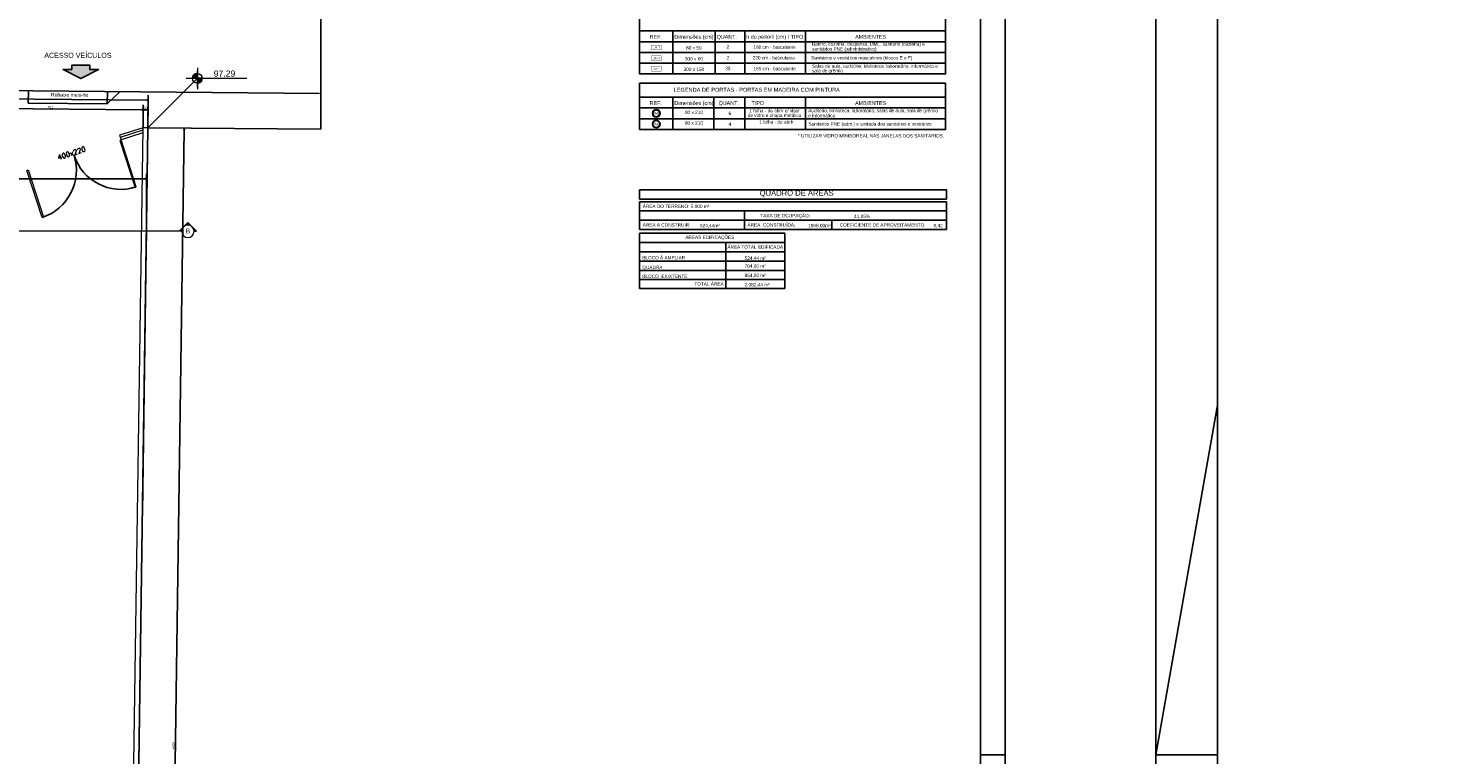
# Model space of a CAD drawing. Header units: millimetres. Extents: x -109 to 627, y -178 to 173.
# Tile 86 of 178: x 79 to 136, y 30 to 59. Entities that reach past the tile are written whole.
import ezdxf
from ezdxf.enums import TextEntityAlignment as Align

# ---------------------------------------------------------------- set-up
doc = ezdxf.new("R2010")
doc.units = ezdxf.units.MM
doc.linetypes.add('ACAD_ISO04W100', pattern=[30, 24, -3, 0, -3])
for name, color, linetype in [('A-COTAS', 1, 'Continuous'), ('A-PAREDE', 5, 'Continuous'), ('A-TEXTO', 3, 'Continuous'), ('ARQ-PIS-VISTA', 8, 'Continuous'), ('ARQ-SMB-1_100', 1, 'Continuous'), ('ARQ-TXT-1_050', 2, 'Continuous'), ('ARQ-TXT-1_100', 2, 'Continuous'), ('BLOCOS', 3, 'Continuous'), ('MEIOFIO', 2, 'Continuous'), ('PAREDE2', 140, 'Continuous'), ('Texto', 3, 'Continuous')]:
    doc.layers.add(name, color=color, linetype=linetype)
for name, color, linetype, lineweight in [('ARQ - COTA_NÍVEL', 2, 'Continuous', 5), ('ARQ - SIMBOLO_CORTE', 2, 'Continuous', 5), ('MURO', 2, 'Continuous', 0)]:
    doc.layers.add(name, color=color, linetype=linetype, lineweight=lineweight)
doc.styles.add('A16-E50', font='arial.ttf', dxfattribs={"height": 0.08})
doc.styles.add('Arial_1', font='arial.ttf', dxfattribs={"height": 0.225})
doc.styles.add('Arial_2', font='arial.ttf', dxfattribs={"height": 0.15})
doc.styles.add('ESC-50-A20', font='arial.ttf', dxfattribs={"height": 0.1})
doc.styles.add('GULIM', font='Gulim.ttf')
doc.styles.add('R80', font='SIMPLEX.SHX', dxfattribs={"height": 0.2})
doc.styles.add('STYLE1', font='arial.ttf', dxfattribs={"height": 0.2})
doc.linetypes.add('FENCELINE2', pattern='A,6.35,-2.54,[132,ltypeshp.shx,S=2.54,R=0,X=-2.54,Y=0],-2.54,25.4', length=36.83)
doc.dimstyles.new('GULIM-100', dxfattribs={"dimtxt": 0.1, "dimasz": 0.05, "dimexe": 0.2, "dimexo": 0, "dimgap": 0.025, "dimtad": 1, "dimdec": 0, "dimlfac": 100, "dimzin": 12, "dimdsep": 46, "dimtxsty": 'GULIM', "dimblk": 'OPEN30', "dimcen": 0, "dimclrd": 152, "dimclre": 152, "dimclrt": 152, "dimaunit": 1, "dimadec": 0, "dimazin": 0, "dimtfac": 1.875, "dimtdec": 0, "dimtmove": 2, "dimatfit": 3, "dimldrblk": 'OPEN30', "dimfxl": 0, "dimtolj": 1, "dimtzin": 12, "dimlwd": -1, "dimarcsym": 0})

# ---------------------------------------------------------------- blocks, each defined once
blk = doc.blocks.new('_Open30')
at = {"color": 0, "linetype": 'ByBlock', "lineweight": -2}
for p, q in [((-1, 0.3), (0, 0)), ((0, 0), (-1, -0.3)), ((0, 0), (-1, 0))]:
    blk.add_line(p, q, dxfattribs=at)
blk = doc.blocks.new('*D778')
at = {"color": 152, "lineweight": -2, "transparency": 16777216}
for p, q in [((-15.846, 55.95), (-15.835, 57.268)), ((84.211, 55.075), (84.222, 56.393))]:
    blk.add_line(p, q, dxfattribs=at)
at = {"color": 152, "transparency": 16777216}
blk.add_line((-15.786, 57.067), (84.17, 56.194), dxfattribs=at)
at = {"layer": 'Defpoints', "color": 0, "transparency": 16777216}
for p in [(84.22, 56.193), (-15.846, 55.95), (84.211, 55.075)]:
    blk.add_point(p, dxfattribs=at)
at = {"color": 152, "transparency": 16777216, "xscale": 0.05, "yscale": 0.05, "zscale": 0.05}
for p, rotation in [((-15.836, 57.068), 179.4993539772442), ((84.22, 56.193), 359.4993539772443)]:
    blk.add_blockref('_Open30', p, dxfattribs=dict(at, rotation=rotation))
at = {"color": 152, "transparency": 16777216, "insert": (34.193, 56.707), "char_height": 0.1, "attachment_point": 5, "rotation": 359.4994, "style": 'GULIM'}
blk.add_mtext('\\A1;10000', dxfattribs=at)
blk = doc.blocks.new('*D779')
at = {"color": 152, "lineweight": -2, "transparency": 16777216}
for p, q in [((84.211, 55.075), (85.882, 55.051)), ((83.49, 5.08), (85.161, 5.056))]:
    blk.add_line(p, q, dxfattribs=at)
at = {"color": 152, "transparency": 16777216}
blk.add_line((85.681, 55.004), (84.962, 5.109), dxfattribs=at)
at = {"layer": 'Defpoints', "color": 0, "transparency": 16777216}
for p in [(84.211, 55.075), (83.49, 5.08), (84.961, 5.059)]:
    blk.add_point(p, dxfattribs=at)
at = {"color": 152, "transparency": 16777216, "xscale": 0.05, "yscale": 0.05, "zscale": 0.05}
for p, rotation in [((85.682, 55.054), 89.1742365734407), ((84.961, 5.059), 269.1742365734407)]:
    blk.add_blockref('_Open30', p, dxfattribs=dict(at, rotation=rotation))
at = {"color": 152, "transparency": 16777216, "insert": (85.245, 30.057), "char_height": 0.1, "attachment_point": 5, "rotation": 89.1742, "style": 'GULIM'}
blk.add_mtext('\\A1;5000', dxfattribs=at)
blk = doc.blocks.new('Corte - Seta 01-821232-Corte 4')
at = {"layer": 'ARQ - SIMBOLO_CORTE'}
h = blk.add_hatch(color=256, dxfattribs=at)
edge = h.paths.add_edge_path(flags=0)
edge.add_line((-4.139, -1.945), (-4.139, -2.048))
edge.add_arc((-4.139, -2.298), 0.25, 47.9216, 90, ccw=False)
edge.add_line((-3.972, -2.113), (-4.139, -1.945))
h = blk.add_hatch(color=256, dxfattribs=at)
edge = h.paths.add_edge_path(flags=0)
edge.add_arc((-4.139, -2.298), 0.25, 0, 42.0784, ccw=False)
edge.add_line((-3.889, -2.298), (-3.786, -2.298))
edge.add_line((-3.786, -2.298), (-3.954, -2.131))
h = blk.add_hatch(color=256, dxfattribs=at)
edge = h.paths.add_edge_path(flags=0)
edge.add_line((-4.139, -2.651), (-3.972, -2.484))
edge.add_arc((-4.139, -2.298), 0.25, 270, 312.0784, ccw=False)
edge.add_line((-4.139, -2.548), (-4.139, -2.651))
h = blk.add_hatch(color=256, dxfattribs=at)
edge = h.paths.add_edge_path(flags=0)
edge.add_line((-3.954, -2.466), (-3.786, -2.298))
edge.add_line((-3.786, -2.298), (-3.889, -2.298))
edge.add_arc((-4.139, -2.298), 0.25, 317.9216, 360, ccw=False)
for p, q in [((-3.786, -2.298), (-4.139, -1.945)), ((-4.139, -2.048), (-4.139, -1.945)), ((-4.139, -1.945), (-3.972, -2.113)), ((-4.139, -2.048), (-4.139, -1.945)), ((-3.954, -2.131), (-3.786, -2.298)), ((-3.786, -2.298), (-4.139, -2.651)), ((-3.972, -2.484), (-4.139, -2.651)), ((-4.139, -2.548), (-4.139, -2.651)), ((-4.139, -2.651), (-4.139, -2.548)), ((-3.786, -2.298), (-3.954, -2.466)), ((-3.786, -2.298), (-3.889, -2.298)), ((-3.889, -2.298), (-3.786, -2.298))]:
    blk.add_line(p, q, dxfattribs=at)
for start, end in [(90, 270), (270, 90), (47.9216, 90), (360, 42.0784), (270, 312.0784), (317.9216, 360)]:
    blk.add_arc((-4.139, -2.298), 0.25, start, end, dxfattribs=at)
blk = doc.blocks.new('*D863')
at = {"layer": 'A-PAREDE', "color": 152, "lineweight": -2, "transparency": 16777216}
for p, q in [((61.765, 48.351), (63.478, 49.34)), ((77.774, 20.643), (79.482, 21.63))]:
    blk.add_line(p, q, dxfattribs=at)
at = {"layer": 'A-PAREDE', "color": 152, "transparency": 16777216}
blk.add_line((63.33, 49.197), (79.284, 21.573), dxfattribs=at)
at = {"layer": 'Defpoints', "color": 0, "transparency": 16777216}
for p in [(61.765, 48.351), (79.309, 21.53), (77.774, 20.643)]:
    blk.add_point(p, dxfattribs=at)
at = {"layer": 'A-PAREDE', "color": 152, "transparency": 16777216, "xscale": 0.05, "yscale": 0.05, "zscale": 0.05}
for p, rotation in [((63.305, 49.24), 120.0088417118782), ((79.309, 21.53), 300.0088417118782)]:
    blk.add_blockref('_Open30', p, dxfattribs=dict(at, rotation=rotation))
at = {"layer": 'A-PAREDE', "color": 152, "transparency": 16777216, "insert": (71.373, 35.423), "char_height": 0.1, "attachment_point": 5, "rotation": 300.0088, "style": 'GULIM'}
blk.add_mtext('\\A1;3200', dxfattribs=at)
blk = doc.blocks.new('*D865')
at = {"color": 152, "lineweight": -2, "transparency": 16777216}
for p, q in [((73.025, 54.703), (73.025, 52.812)), ((84.145, 50.512), (84.145, 53.212))]:
    blk.add_line(p, q, dxfattribs=at)
at = {"color": 152, "transparency": 16777216}
blk.add_line((73.075, 53.012), (84.095, 53.012), dxfattribs=at)
at = {"layer": 'Defpoints', "color": 0, "transparency": 16777216}
for p in [(73.025, 54.703), (84.145, 53.012), (84.145, 50.512)]:
    blk.add_point(p, dxfattribs=at)
at = {"color": 152, "transparency": 16777216, "xscale": 0.05, "yscale": 0.05, "zscale": 0.05, "rotation": 180}
blk.add_blockref('_Open30', (73.025, 53.012), dxfattribs=at)
at = {"color": 152, "transparency": 16777216, "xscale": 0.05, "yscale": 0.05, "zscale": 0.05}
blk.add_blockref('_Open30', (84.145, 53.012), dxfattribs=at)
at = {"color": 152, "transparency": 16777216, "insert": (76.934, 53.088), "char_height": 0.1, "attachment_point": 5, "style": 'GULIM'}
blk.add_mtext('\\A1;1112', dxfattribs=at)
blk = doc.blocks.new('Elevações de ponto - Cota de Nível 1-825078-NÍVEL 1')
at = {"layer": 'ARQ - COTA_NÍVEL'}
h = blk.add_hatch(color=256, dxfattribs=at)
edge = h.paths.add_edge_path(flags=0)
edge.add_line((0, 0.00228), (0, 0.00068))
edge.add_line((0, 0.00068), (-0.0016, 0.00068))
edge.add_arc((0, 0.00068), 0.0016, 90, 180, ccw=False)
h = blk.add_hatch(color=256, dxfattribs=at)
edge = h.paths.add_edge_path(flags=0)
edge.add_arc((0, 0.00068), 0.0016, 270, 360, ccw=False)
edge.add_line((0, -0.00092), (0, 0.00068))
edge.add_line((0, 0.00068), (0.0016, 0.00068))
for p, q in [((-0.00366, 0.00068), (0.016, 0.00068)), ((-0.0016, 0.00068), (0, 0.00068)), ((0, 0.00411), (0, -0.00284)), ((0, -0.00218), (0, 0.00308)), ((0, 0.00068), (0, 0.00228)), ((0.0016, 0.00068), (0, 0.00068)), ((0, 0.00068), (0, -0.00092))]:
    blk.add_line(p, q, dxfattribs=at)
blk.add_circle((0, 0.00068), 0.0016, dxfattribs=at)
for start, end in [(90, 180), (270, 360)]:
    blk.add_arc((0, 0.00068), 0.0016, start, end, dxfattribs=at)
blk = doc.blocks.new('*D909')
at = {"color": 152, "lineweight": -2, "transparency": 16777216}
for p, q in [((76.477, 52.643), (76.507, 56.062)), ((84.011, 55.077), (84.019, 55.996))]:
    blk.add_line(p, q, dxfattribs=at)
at = {"color": 152, "transparency": 16777216}
blk.add_line((76.555, 55.861), (83.967, 55.797), dxfattribs=at)
at = {"layer": 'Defpoints', "color": 0, "transparency": 16777216}
for p in [(84.017, 55.796), (84.011, 55.077), (76.477, 52.643)]:
    blk.add_point(p, dxfattribs=at)
at = {"color": 152, "transparency": 16777216, "xscale": 0.05, "yscale": 0.05, "zscale": 0.05}
for p, rotation in [((76.505, 55.862), 179.4993539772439), ((84.017, 55.796), 359.4993539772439)]:
    blk.add_blockref('_Open30', p, dxfattribs=dict(at, rotation=rotation))
at = {"color": 152, "transparency": 16777216, "insert": (80.262, 55.906), "char_height": 0.1, "attachment_point": 5, "rotation": 359.4994, "style": 'GULIM'}
blk.add_mtext('\\A1;751', dxfattribs=at)
blk = doc.blocks.new('*D910')
at = {"color": 152, "lineweight": -2, "transparency": 16777216}
for p, q in [((84.011, 55.077), (84.019, 55.996)), ((84.207, 55.075), (84.215, 55.995))]:
    blk.add_line(p, q, dxfattribs=at)
at = {"color": 152, "transparency": 16777216}
blk.add_line((84.067, 55.796), (84.164, 55.795), dxfattribs=at)
at = {"layer": 'Defpoints', "color": 0, "transparency": 16777216}
for p in [(84.214, 55.795), (84.011, 55.077), (84.207, 55.075)]:
    blk.add_point(p, dxfattribs=at)
at = {"color": 152, "transparency": 16777216, "xscale": 0.05, "yscale": 0.05, "zscale": 0.05}
for p, rotation in [((84.017, 55.796), 179.4993539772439), ((84.214, 55.795), 359.4993539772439)]:
    blk.add_blockref('_Open30', p, dxfattribs=dict(at, rotation=rotation))
at = {"color": 152, "transparency": 16777216, "insert": (84.116, 55.872), "char_height": 0.1, "attachment_point": 5, "rotation": 359.4994, "style": 'GULIM'}
blk.add_mtext('\\A1;20', dxfattribs=at)

msp = doc.modelspace()

# ---------------------------------------------------------------- hatches: boundary and pattern name
at = {"layer": 'A-COTAS'}
h = msp.add_hatch(color=253, dxfattribs=at)
h.dxf.hatch_style = 1
h.paths.add_polyline_path([(81.13456, 57.42986), (80.77528, 57.42986), (81.49384, 57.06411), (82.2124, 57.42986), (81.85312, 57.42986), (81.85312, 57.61274), (81.13456, 57.61274)])
at = {"layer": 'ARQ-SMB-1_100'}
h = msp.add_hatch(color=252, dxfattribs=at)
edge = h.paths.add_edge_path()
edge.add_arc((104.78395, 55.65733), 0.15307, 0, 360)
edge = h.paths.add_edge_path(flags=17)
edge.add_arc((104.78395, 55.65733), 0.13974, 0, 360)
h = msp.add_hatch(color=252, dxfattribs=at)
edge = h.paths.add_edge_path()
edge.add_arc((104.78395, 55.22188), 0.15307, 0, 360)
edge = h.paths.add_edge_path(flags=17)
edge.add_arc((104.78395, 55.22188), 0.13974, 0, 360)

# ---------------------------------------------------------------- linework, layer by layer
at = {"color": 1, "linetype": 'ACAD_ISO04W100', "ltscale": 15}
msp.add_line((91.20025, 75.0151), (91.20025, 55.01433), dxfattribs=at)
at = {"color": 1}
for p, q in [((84.20739, 55.07544), (86.21057, 57.07541)), ((125, 29.7), (127.5, 43.84286)), ((117.9, 29.7), (118.9, 29.7)), ((125, 29.7), (127.5, 29.7))]:
    msp.add_line(p, q, dxfattribs=at)
at = {"linetype": 'Continuous'}
msp.add_line((83.48997, 5.0798), (84.21057, 55.07541), dxfattribs=at)
msp.add_line((84.21057, 55.07541), (83.98573, 39.47581))
at = {"color": 2}
for points in [[(-31.6, 0), (118.9, 0), (118.9, 89.1), (-31.6, 89.1)], [(125, 0), (243.9, 0), (243.9, 89.1), (125, 89.1)]]:
    msp.add_lwpolyline(points, close=True, dxfattribs=at)
at = {"color": 6}
for points in [[(-29.1, 1), (117.9, 1), (117.9, 88.1), (-29.1, 88.1)], [(127.5, 1), (242.9, 1), (242.9, 88.1), (127.5, 88.1)]]:
    msp.add_lwpolyline(points, close=True, dxfattribs=at)
at = {"color": 1}
for centre, start, end in [((79.31427, 53.34953), 287.906427, 17.906427), ((83.12051, 54.57938), 197.906427, 287.906427)]:
    msp.add_arc(centre, 2, start, end, dxfattribs=at)
at = {"layer": 'ARQ - SIMBOLO_CORTE'}
msp.add_line((85.5757, 50.88265), (-16.97407, 50.88265), dxfattribs=at)
at = {"layer": 'ARQ-PIS-VISTA', "color": 2}
for p, q in [((79.36505, 56.06332), (79.36942, 56.5633)), ((82.56493, 56.03536), (79.36505, 56.06332)), ((82.56493, 56.03536), (82.5693, 56.53534)), ((83.06928, 56.53097), (82.56493, 56.03536))]:
    msp.add_line(p, q, dxfattribs=at)
at = {"layer": 'ARQ-SMB-1_100', "color": 1}
for p, q in [((116.5262, 52.08119), (104.10895, 52.08119)), ((104.10895, 52.08119), (104.10895, 50.95619)), ((116.5262, 52.08119), (116.5262, 50.95619)), ((116.5262, 51.70619), (104.10895, 51.70619)), ((108.35063, 51.70619), (108.35063, 50.95619)), ((116.5262, 51.33119), (104.10895, 51.33119)), ((116.5262, 50.95619), (104.10895, 50.95619)), ((111.88223, 51.33119), (111.88223, 50.95619)), ((109.98651, 50.8012), (104.10895, 50.8012)), ((104.10895, 50.8012), (104.10895, 48.9262)), ((109.98651, 50.4262), (104.10895, 50.4262)), ((107.59258, 50.4262), (107.59258, 48.9262)), ((109.98651, 50.8012), (109.98651, 48.9262)), ((109.98651, 50.0512), (104.10895, 50.0512)), ((109.98651, 49.6762), (104.10895, 49.6762)), ((109.98651, 49.3012), (104.10895, 49.3012)), ((104.10895, 48.9262), (104.10895, 48.57333)), ((109.98651, 48.9262), (104.10895, 48.9262)), ((109.98651, 48.9262), (104.10895, 48.9262)), ((109.98651, 48.57333), (104.10895, 48.57333)), ((107.59258, 48.9262), (107.59258, 48.57333)), ((109.98651, 48.9262), (109.98651, 48.57333))]:
    msp.add_line(p, q, dxfattribs=at)
at = {"layer": 'ARQ-SMB-1_100', "color": 252, "ltscale": 10, "const_width": 0.01333}
for points in [[(104.59461, 58.22206), (104.97794, 58.22206), (104.97794, 58.42206), (104.59461, 58.42206)], [(104.59461, 57.7866), (104.97794, 57.7866), (104.97794, 57.9866), (104.59461, 57.9866)], [(104.5946, 57.36161), (104.97794, 57.36161), (104.97794, 57.56161), (104.5946, 57.56161)]]:
    msp.add_lwpolyline(points, close=True, dxfattribs=at)
at = {"layer": 'ARQ-SMB-1_100'}
msp.add_lwpolyline([(81.13456, 57.42986), (80.77528, 57.42986), (81.49384, 57.06411), (82.2124, 57.42986), (81.85312, 57.42986), (81.85312, 57.61274), (81.13456, 57.61274), (81.13456, 57.42986)], dxfattribs=at)
at = {"layer": 'ARQ-SMB-1_100', "color": 1}
msp.add_lwpolyline([(104.10895, 52.56334), (116.5262, 52.56334), (116.5262, 52.18834), (104.10895, 52.18834), (104.10895, 52.56334)], dxfattribs=at)
at = {"layer": 'ARQ-SMB-1_100', "color": 252}
for centre, radius in [((104.78395, 55.65733), 0.15307), ((104.78395, 55.65733), 0.13974), ((104.78395, 55.22188), 0.15307), ((104.78395, 55.22188), 0.13974)]:
    msp.add_circle(centre, radius, dxfattribs=at)
at = {"layer": 'BLOCOS'}
msp.add_line((84.21057, 55.07541), (91.20025, 55.01433), dxfattribs=at)
at = {"layer": 'MEIOFIO'}
msp.add_line((-22.30149, 57.45172), (91.15656, 56.4603), dxfattribs=at)
at = {"layer": 'MURO', "color": 4, "linetype": 'ByBlock'}
for p, q in [((83.29286, 5.28153), (84.01058, 55.07716)), ((83.48997, 5.0798), (84.21057, 55.07541)), ((84.21057, 55.07541), (84.01058, 55.07716))]:
    msp.add_line(p, q, dxfattribs=at)
at = {"layer": 'MURO', "color": 2, "linetype": 'ByBlock'}
msp.add_line((83.05902, 54.7697), (83.12051, 54.57938), dxfattribs=at)
for points in [[(84.01058, 55.07716), (83.05902, 54.7697)], [(84.00754, 54.86599), (83.12051, 54.57938)]]:
    msp.add_lwpolyline(points, dxfattribs=at)
at = {"layer": 'MURO', "color": 1, "linetype": 'FENCELINE2', "ltscale": 0.01}
msp.add_lwpolyline([(84.00906, 54.97158), (83.08977, 54.67454)], dxfattribs=at)
at = {"layer": 'MURO', "color": 2, "linetype": 'ByBlock'}
for points in [[(83.68786, 52.66089), (83.73544, 52.67626), (83.12051, 54.57938), (83.07293, 54.56401)], [(79.97678, 51.46178), (79.9292, 51.44641), (79.31427, 53.34953), (79.36185, 53.3649)]]:
    msp.add_lwpolyline(points, close=True, dxfattribs=at)
at = {"layer": 'Texto', "color": 1}
for p, q in [((104.10895, 59.55855), (104.10895, 58.99233)), ((116.48895, 58.99233), (116.48895, 59.55856)), ((104.10895, 58.99234), (114.48895, 58.99234)), ((104.10895, 58.99233), (116.48895, 58.99233)), ((104.10896, 58.99234), (114.48896, 58.99234)), ((105.45932, 58.99233), (105.45932, 58.55688)), ((107.16404, 58.99234), (107.16404, 58.55688)), ((107.16404, 58.99233), (107.16404, 58.55688)), ((108.36416, 58.99234), (108.36416, 58.55688)), ((108.36416, 58.99233), (108.36416, 58.55688)), ((110.81966, 58.99233), (110.81966, 58.55688)), ((105.45932, 58.55688), (105.45932, 58.12142)), ((107.16404, 58.55688), (107.16404, 58.12142)), ((107.16404, 58.55688), (107.16404, 58.12142)), ((108.36416, 58.55688), (108.36416, 58.12142)), ((108.36416, 58.55688), (108.36416, 58.12142)), ((110.81966, 58.55688), (110.81966, 58.12142)), ((105.45932, 58.12142), (105.45932, 57.68596)), ((107.16404, 58.12142), (107.16404, 57.68597)), ((107.16404, 58.12142), (107.16404, 57.68596)), ((108.36416, 58.12142), (108.36416, 57.68597)), ((108.36416, 58.12142), (108.36416, 57.68597)), ((110.81966, 58.12142), (110.81966, 57.68597)), ((105.45932, 57.68596), (105.45932, 57.25051)), ((107.16404, 57.68597), (107.16404, 57.25051)), ((107.16404, 57.68596), (107.16404, 57.25051)), ((108.36416, 57.68597), (108.36416, 57.25051)), ((108.36416, 57.68597), (108.36416, 57.25051)), ((110.81966, 57.68597), (110.81966, 57.25051)), ((104.10895, 56.87809), (116.48895, 56.87809)), ((104.10895, 56.31187), (104.10895, 56.87809)), ((116.48895, 56.87809), (116.48895, 56.31187)), ((116.48895, 56.31187), (104.10895, 56.31187)), ((104.10895, 56.31187), (116.48895, 56.31187)), ((104.10895, 55.87641), (104.10895, 56.31187)), ((105.45932, 56.31187), (105.45932, 55.87641)), ((107.11528, 56.31187), (107.11528, 55.87641)), ((108.36416, 56.31187), (108.36416, 55.87641)), ((110.81966, 56.31187), (110.81966, 55.87641)), ((116.48895, 56.31187), (116.48895, 55.87641)), ((116.48895, 55.87641), (104.10895, 55.87641)), ((105.45932, 55.44096), (105.45932, 55.87641)), ((105.45932, 55.0055), (105.45932, 55.44096)), ((107.11528, 55.44096), (107.11528, 55.87641)), ((107.11528, 55.0055), (107.11528, 55.44096)), ((108.36416, 55.44096), (108.36416, 55.87641)), ((108.36416, 55.0055), (108.36416, 55.44096)), ((110.81966, 55.44096), (110.81966, 55.87641)), ((110.81966, 55.0055), (110.81966, 55.44096))]:
    msp.add_line(p, q, dxfattribs=at)
for points in [[(104.10895, 58.99233), (116.48895, 58.99233), (116.48895, 58.55688), (104.10895, 58.55688)], [(104.10895, 58.55688), (116.48895, 58.55688), (116.48895, 58.12142), (104.10895, 58.12142)], [(104.10895, 58.12142), (116.48895, 58.12142), (116.48895, 57.68597), (104.10895, 57.68596)], [(104.10895, 57.68596), (116.48895, 57.68597), (116.48895, 57.25051), (104.10895, 57.25051)], [(104.10895, 55.44096), (116.48895, 55.44096), (116.48895, 55.87641), (104.10895, 55.87641)], [(104.10895, 55.0055), (116.48895, 55.0055), (116.48895, 55.44096), (104.10895, 55.44096)]]:
    msp.add_lwpolyline(points, close=True, dxfattribs=at)

# ---------------------------------------------------------------- block references
at = {"layer": 'ARQ - COTA_NÍVEL', "xscale": 124.9999999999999, "yscale": 124.9999999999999, "zscale": 124.9999999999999}
msp.add_blockref('Elevações de ponto - Cota de Nível 1-825078-NÍVEL 1', (86.21057, 56.99066), dxfattribs=at)
at = {"layer": 'ARQ - SIMBOLO_CORTE', "extrusion": (0, 0, -1), "xscale": -0.9997410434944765, "yscale": 0.9997410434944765, "zscale": 0.9997410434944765, "rotation": 270}
msp.add_blockref('Corte - Seta 01-821232-Corte 4', (-83.52792, 55.0209), dxfattribs=at)

# ---------------------------------------------------------------- texts
at = {"layer": 'A-TEXTO', "style": 'R80'}
msp.add_text('400x220', height=0.2, rotation=18.085926, dxfattribs=at).set_placement((80.59261, 53.7705))
at = {"layer": 'ARQ - COTA_NÍVEL', "insert": (86.87134, 57.38949), "char_height": 0.25, "width": 0.8141331, "attachment_point": 1, "line_spacing_factor": 0.941778, "style": 'Arial_2'}
msp.add_mtext('97.29', dxfattribs=at)
at = {"layer": 'ARQ - SIMBOLO_CORTE', "insert": (85.82449, 50.99447), "char_height": 0.19995, "width": 0.8151462, "attachment_point": 2, "line_spacing_factor": 0.941778, "style": 'Arial_1'}
msp.add_mtext('B', dxfattribs=at)
at = {"layer": 'ARQ-SMB-1_100', "style": 'A16-E50'}
for tag, p in [('JA-1', (104.66898, 58.28088)), ('JA-4', (104.65397, 57.84542)), ('JA-7', (104.65897, 57.42043)), ('PM1', (104.65494, 55.60601)), ('PM2', (104.65494, 55.17055))]:
    msp.add_attdef(tag, p, '', height=0.0912, dxfattribs=at)
at = {"layer": 'ARQ-TXT-1_050', "style": 'ESC-50-A20'}
msp.add_text('ACESSO VEÍCULOS', height=0.2048, dxfattribs=at).set_placement((80.01727, 57.90297))
at = {"layer": 'ARQ-TXT-1_100', "style": 'STYLE1'}
for s, p in [('80 x 50', (106.3045, 58.241)), ('2', (107.6806, 58.27442)), ('160 cm - basculante', (109.56699, 58.26831)), ('300 x 60', (106.3045, 57.79752)), ('2', (107.6806, 57.83897)), ('220 cm - basculante', (109.53989, 57.83837)), ('300 x 150', (106.3045, 57.37008)), ('35', (107.68059, 57.40351)), ('165 cm - basculante', (109.56988, 57.39739)), ('80 x 210', (106.30692, 55.63106)), ('6', (107.75951, 55.58678)), ('de vidro e chapa metálica ', (109.5956, 55.50654)), ('1 folha - de abrir c/ visor ', (109.5956, 55.69605)), ('80 x 210', (106.30692, 55.19561)), ('4', (107.75951, 55.15132)), ('1 folha - de abrir', (109.64081, 55.23855))]:
    msp.add_text(s, height=0.13608, dxfattribs=at).set_placement(p, align=Align.CENTER)
for s, p in [('sanitários PNE (administrativo)', (111.0874, 58.19457)), ('Banho, cozinha, despensa, DML, sanitário (cozinha) e', (111.0874, 58.39457)), ('Sanitários e vestiários masculinos (blocos E e F)', (111.05019, 57.83582)), ('sala de grêmio', (111.08739, 57.31525)), ('Salas de aula, auditório, biblioteca, laboratório, informática e ', (111.08739, 57.5013)), ('Auditório, biblioteca, laboratório, salas de aula, sala de grêmio ', (110.9336, 55.70312)), ('e informática', (110.9336, 55.49609)), ('* UTILIZAR VIDRO MINIBOREAL NAS JANELAS DOS SANITÁRIOS.   ', (110.51433, 54.68043)), ('Sanitários PNE (adm.) e entrada dos sanitários e vestiários', (110.93777, 55.16164))]:
    msp.add_text(s, height=0.13608, dxfattribs=at).set_placement(p)
at = {"layer": 'ARQ-TXT-1_100', "style": 'ESC-50-A20'}
msp.add_text('Rebaixo meio-fio', height=0.144, rotation=359.499354, dxfattribs=at).set_placement((80.28864, 56.3388))
at = {"layer": 'ARQ-TXT-1_100', "char_height": 0.13608, "attachment_point": 1, "style": 'STYLE1'}
for s, insert, width in [('{\\C4;ÁREA DO TERRENO: }5.000 m²', (104.23336, 51.96064), 2.9842671), ('{\\C4;TAXA DE OCUPAÇÃO: }', (108.99581, 51.58564), 8.618434), ('{\\C4;ÁREA A CONSTRUIR: }', (104.23336, 51.21064), 8.618434), ('{\\C4;ÁREA  CONSTRUÍDA: }', (108.47504, 51.21064), 8.618434), ('{\\C4;COEFICIENTE DE APROVEITAMENTO: }', (112.20533, 51.21064), 8.618434), ('{\\C4;ÁREAS EDIFICAÇÕES}', (105.957, 50.71056), 8.618434), ('{\\C4;ÁREA TOTAL EDIFICADA}', (107.66108, 50.31444), 8.618434)]:
    msp.add_mtext(s, dxfattribs=dict(at, insert=insert, width=width))
for s, width, insert in [('41,65%', 49.4804923, (112.78691, 51.56001)), ('524,44m²', 49.4804923, (106.55184, 51.18501)), ('\\pi-0.40824,l0.54432,t0.54432;1558,00m²', 49.4804923, (110.79352, 51.18501)), ('0,42', 49.4804923, (116.00637, 51.18501)), ('BLOCO À AMPLIAR ', 49.4804923, (104.21727, 49.88226)), ('524,44 m²', 49.4804923, (108.35727, 49.86376)), ('QUADRA', 49.4804923, (104.21727, 49.48876)), ('BLOCO  EXIXTENTE', 49.4804923, (104.21727, 49.13113)), ('854,00 m²', 49.4804923, (108.35727, 49.16711)), ('704,00 m²', 49.4804923, (108.35727, 49.54211)), ('TOTAL ÁREA ', 2.6123489, (106.32574, 48.82328)), ('2.082,44 m²', 49.4804923, (108.35727, 48.79211))]:
    msp.add_mtext_dynamic_manual_height_columns(s, width=width, gutter_width=0.5, heights=[0], dxfattribs=dict(at, insert=insert))
at = {"layer": 'PAREDE2', "color": 4, "insert": (108.96762, 52.54305), "char_height": 0.22032, "width": 8.618434, "attachment_point": 1, "style": 'STYLE1'}
msp.add_mtext('{\\C4;QUADRO DE ÁREAS}', dxfattribs=at)
at = {"layer": 'Texto', "style": 'STYLE1'}
for s, p in [('Dimensões (cm)', (106.3045, 58.67646)), ('h do peitoril (cm) / TIPO', (109.57732, 58.67646)), ('REF.', (104.76214, 58.67646)), ('QUANT.', (107.6372, 58.67646)), ('AMBIENTES', (113.45859, 58.67646)), ('REF.', (104.76214, 55.99599)), ('Dimensões (cm)', (106.3045, 55.99599)), ('QUANT.', (107.71611, 55.99599)), ('TIPO', (108.89023, 55.99599)), ('AMBIENTES', (113.45567, 55.99599))]:
    msp.add_text(s, height=0.15552, dxfattribs=at).set_placement(p, align=Align.CENTER)
at = {"layer": 'Texto', "color": 3, "style": 'STYLE1'}
msp.add_text('LEGENDA DE PORTAS - PORTAS EM MADEIRA COM PINTURA', height=0.162, dxfattribs=at).set_placement((105.48482, 56.52931))

# ---------------------------------------------------------------- dimensions: what is measured, and where the dimension line sits
dim = msp.add_aligned_dim(p1=(-15.84619, 55.94972), p2=(84.21057, 55.07541), distance=1.11807, text='10000', dimstyle='GULIM-100')
dim.commit()
dim.dimension.update_dxf_attribs({"geometry": '*D778', "text_midpoint": (34.19263, 56.70699)})
for base, p1, p2, picture, middle in [((84.01686, 55.7963), (76.47707, 52.64297), (84.01058, 55.07716), '*D909', (80.2617, 55.90551)), ((84.21367, 55.79458), (84.01058, 55.07716), (84.20739, 55.07544), '*D910', (84.11593, 55.8717))]:
    dim = msp.add_linear_dim(base=base, p1=p1, p2=p2, angle=179.499354, dimstyle='GULIM-100')
    dim.commit()
    dim.dimension.update_dxf_attribs({"geometry": picture, "text_midpoint": middle})
dim = msp.add_aligned_dim(p1=(84.21057, 55.07541), p2=(83.48997, 5.0798), distance=1.47139, dimstyle='GULIM-100')
dim.commit()
dim.dimension.update_dxf_attribs({"geometry": '*D779', "text_midpoint": (85.24525, 30.0575)})
dim = msp.add_linear_dim(base=(84.1448, 53.01168), p1=(73.02488, 54.70311), p2=(84.1448, 50.51176), dimstyle='GULIM-100')
dim.commit()
dim.dimension.update_dxf_attribs({"geometry": '*D865', "text_midpoint": (76.93401, 53.08807), "dimtype": 160})
at = {"layer": 'A-PAREDE'}
dim = msp.add_linear_dim(base=(79.30902, 21.52996), p1=(61.76498, 48.351), p2=(77.77353, 20.64313), angle=300.008842, dimstyle='GULIM-100', dxfattribs=at)
dim.commit()
dim.dimension.update_dxf_attribs({"geometry": '*D863', "text_midpoint": (71.37293, 35.42327)})

doc.saveas('drawing.dxf')
